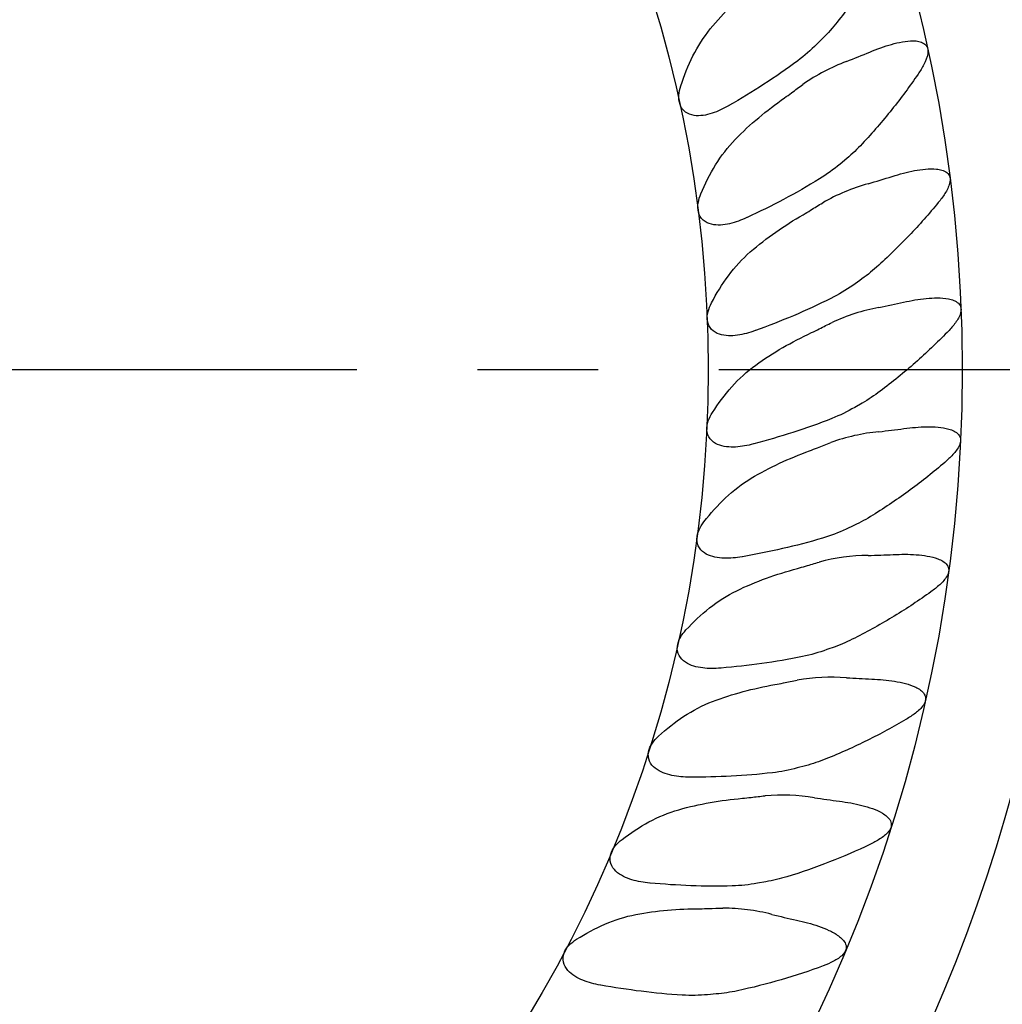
# Model space of a CAD drawing. Header units: millimetres. Extents: x 8 to 3888, y -9869 to 412.
# Tile 8 of 23: x 136 to 156, y 188 to 209. Entities that reach past the tile are written whole.
import ezdxf

# ---------------------------------------------------------------- set-up
doc = ezdxf.new("R2010")
doc.units = ezdxf.units.MM
doc.linetypes.add('CENTERX2', pattern=[20.32, 12.7, -2.54, 2.54, -2.54])
doc.layers.add('CENTERLINE', color=4, linetype='CENTERX2')
doc.layers.add('DIMENSIONS', color=2, linetype='Continuous')
doc.layers.add('OUTLINE', color=7, linetype='Continuous', lineweight=25)
doc.styles.add('SLDTEXTSTYLE0', font='TXT', dxfattribs={"width": 0.75})
doc.dimstyles.new('SLDDIMSTYLE0', dxfattribs={"dimtxt": 3.5, "dimasz": 2, "dimexe": 0, "dimexo": 0.0625, "dimgap": 0.875, "dimtad": 1, "dimdec": 1, "dimrnd": 1e-09, "dimzin": 12, "dimdsep": 46, "dimtxsty": 'SLDTEXTSTYLE0', "dimblk1": 'NONE', "dimsah": 1, "dimcen": 0, "dimadec": 0, "dimazin": 3, "dimtfac": 1, "dimtdec": 1, "dimtmove": 0, "dimatfit": 3, "dimldrblk": 'NONE', "dimfxl": 0, "dimfrac": 2, "dimtolj": 1, "dimtzin": 12, "dimarcsym": 0})
doc.dimstyles.new('SLDDIMSTYLE1', dxfattribs={"dimtxt": 3.5, "dimasz": 2, "dimexe": 0, "dimexo": 0.0625, "dimgap": 0.875, "dimtad": 1, "dimrnd": 1e-09, "dimzin": 12, "dimdsep": 46, "dimtxsty": 'SLDTEXTSTYLE0', "dimsah": 1, "dimcen": 0.09, "dimadec": 0, "dimazin": 3, "dimtfac": 1, "dimtofl": 0, "dimtmove": 0, "dimatfit": 3, "dimfxl": 0, "dimfrac": 2, "dimtolj": 1, "dimtzin": 12, "dimarcsym": 0})
doc.dimstyles.new('SLDDIMSTYLE2', dxfattribs={"dimtxt": 3.5, "dimasz": 2, "dimexe": 0, "dimexo": 0.0625, "dimgap": 0.875, "dimtad": 1, "dimdec": 4, "dimzin": 12, "dimdsep": 46, "dimtxsty": 'SLDTEXTSTYLE0', "dimsah": 1, "dimcen": 0.09, "dimazin": 3, "dimtfac": 1, "dimtofl": 0, "dimtmove": 0, "dimatfit": 3, "dimfxl": 0, "dimfrac": 2, "dimtolj": 1, "dimtzin": 12, "dimarcsym": 0})

# ---------------------------------------------------------------- blocks, each defined once
blk = doc.blocks.new('_D_1')
at = {"layer": 'DIMENSIONS'}
for q in [(77.725, 281.754), (139.774, 174.281)]:
    blk.add_line((108.049, 229.232), q, dxfattribs=at)
blk.add_solid([(108.049, 229.232), (107.482, 231.214), (106.616, 230.714)], dxfattribs=at)
at = {"layer": 'DIMENSIONS', "char_height": 3.5, "attachment_point": 1, "rotation": 300, "style": 'SLDTEXTSTYLE0'}
for s, insert in [('%%c', (82.425, 282.634)), ('63,5', (85.051, 278.086))]:
    blk.add_mtext(s, dxfattribs=dict(at, insert=insert))
blk = doc.blocks.new('_None')
blk = doc.blocks.new('_D_2')
at = {"layer": 'DIMENSIONS'}
for p, q in [((199.912, 201.757), (210.803, 201.757)), ((208.803, 172.656), (208.803, 201.757)), ((124.912, 172.656), (210.803, 172.656))]:
    blk.add_line(p, q, dxfattribs=at)
for points in [[(208.803, 201.757), (208.303, 199.757), (209.303, 199.757)], [(208.803, 172.656), (209.303, 174.656), (208.303, 174.656)]]:
    blk.add_solid(points, dxfattribs=at)
at = {"layer": 'DIMENSIONS', "insert": (204.291, 182.681), "char_height": 3.5, "attachment_point": 1, "rotation": 90, "style": 'SLDTEXTSTYLE0'}
blk.add_mtext('29,1', dxfattribs=at)
blk = doc.blocks.new('_D_4')
at = {"layer": 'DIMENSIONS'}
blk.add_line((134.666, 154.085), (146.809, 133.053), dxfattribs=at)
blk.add_arc((123.912, 172.713), 43.795, 270, 300, dxfattribs=at)
for points in [[(145.809, 134.785), (143.814, 134.264), (144.295, 133.386)], [(123.912, 128.918), (125.922, 128.464), (125.9, 129.463)]]:
    blk.add_solid(points, dxfattribs=at)
at = {"layer": 'DIMENSIONS', "insert": (130.679, 133.857), "char_height": 3.5, "attachment_point": 1, "rotation": 15, "style": 'SLDTEXTSTYLE0'}
blk.add_mtext('30°', dxfattribs=at)

msp = doc.modelspace()

# ---------------------------------------------------------------- linework, layer by layer
at = {"layer": 'CENTERLINE'}
msp.add_line((48.91153, 201.75653), (198.91153, 201.75653), dxfattribs=at)
at = {"layer": 'OUTLINE'}
for p, q in [((152.7047, 208.73983), (152.5761, 208.61123)), ((153.20377, 206.20377), (153.06445, 206.08686)), ((153.47991, 203.63386), (153.33093, 203.52954)), ((153.53101, 201.04966), (153.37351, 200.95872)), ((153.35669, 198.47084), (153.19186, 198.39398)), ((152.95828, 195.91703), (152.78737, 195.85483)), ((152.3388, 193.40766), (152.16313, 193.36059)), ((151.50297, 190.96183), (151.32387, 190.93025)), ((150.45716, 188.59815), (150.27598, 188.5823))]:
    msp.add_line(p, q, dxfattribs=at)
for radius in [44.5, 31.72583, 26.37716]:
    msp.add_circle((123.91153, 201.75653), radius, dxfattribs=at)
msp.add_arc((123.91153, 201.75653), 33.96882, 325.173677, 34.826323, dxfattribs=at)
for points, knots in [([(154.04748, 210.6426), (153.8986, 210.37743), (153.73748, 210.11341), (153.38746, 209.58821), (153.19994, 209.32938), (153.00438, 209.07893)], [0, 0, 0, 0, 0.5, 0.5, 1, 1, 1, 1]), ([(149.71104, 207.73176), (149.78011, 207.94819), (149.86416, 208.16255), (150.06773, 208.56654), (150.18737, 208.75714), (150.33007, 208.93306)], [0, 0, 0, 0, 0.5, 0.5, 1, 1, 1, 1]), ([(153.69371, 208.4477), (153.84336, 208.51067), (153.9956, 208.56639), (154.22386, 208.63057), (154.30003, 208.64878), (154.45328, 208.67549), (154.53104, 208.68432), (154.6454, 208.68256), (154.68323, 208.6795), (154.75827, 208.66415), (154.796, 208.65184), (154.86283, 208.60791), (154.89005, 208.57526), (154.91683, 208.4957), (154.9168, 208.45288), (154.89925, 208.33154), (154.86678, 208.25682), (154.79435, 208.11559), (154.752, 208.04781), (154.70727, 207.98226)], [0, 0, 0, 0, 0.25, 0.25, 0.375, 0.375, 0.5, 0.5, 0.5625, 0.5625, 0.625, 0.625, 0.6875, 0.6875, 0.75, 0.75, 0.875, 0.875, 1, 1, 1, 1]), ([(152.17256, 208.26233), (151.94034, 208.08883), (151.70205, 207.92495), (151.21716, 207.61131), (150.96978, 207.46117), (150.7241, 207.31922)], [0, 0, 0, 0, 0.5, 0.5, 1, 1, 1, 1]), ([(153.20071, 208.24926), (153.03935, 208.18744), (152.88164, 208.11723), (152.57493, 207.95673), (152.42492, 207.86568), (152.28253, 207.76467)], [0, 0, 0, 0, 0.5, 0.5, 1, 1, 1, 1]), ([(154.70727, 207.98226), (154.53582, 207.73103), (154.35236, 207.48216), (153.9583, 206.98994), (153.74856, 206.74798), (153.53187, 206.51546)], [0, 0, 0, 0, 0.5, 0.5, 1, 1, 1, 1]), ([(150.71718, 207.31523), (150.60572, 207.25111), (150.49072, 207.19556), (150.24751, 207.11672), (150.11623, 207.09196), (149.92607, 207.12102), (149.86288, 207.14284), (149.75619, 207.22153), (149.71609, 207.2776), (149.67176, 207.40363), (149.66654, 207.47161), (149.67641, 207.6048), (149.691, 207.66897), (149.71104, 207.73176)], [0, 0, 0, 0, 0.25, 0.25, 0.5, 0.5, 0.625, 0.625, 0.75, 0.75, 0.875, 0.875, 1, 1, 1, 1]), ([(150.13364, 205.46045), (150.22114, 205.66962), (150.32331, 205.87553), (150.56168, 206.26095), (150.69761, 206.4405), (150.85502, 206.60322)], [0, 0, 0, 0, 0.5, 0.5, 1, 1, 1, 1]), ([(154.16356, 205.82655), (154.31844, 205.87634), (154.47541, 205.91868), (154.70893, 205.96274), (154.78653, 205.97421), (154.94173, 205.98735), (155.02009, 205.98933), (155.13477, 205.97718), (155.17262, 205.97061), (155.24669, 205.94793), (155.28285, 205.93183), (155.34366, 205.88234), (155.36781, 205.84621), (155.38612, 205.76551), (155.38214, 205.72284), (155.35337, 205.60353), (155.31447, 205.53228), (155.23008, 205.39843), (155.1827, 205.33561), (155.13269, 205.27455)], [0, 0, 0, 0, 0.25, 0.25, 0.375, 0.375, 0.5, 0.5, 0.5625, 0.5625, 0.625, 0.625, 0.6875, 0.6875, 0.75, 0.75, 0.875, 0.875, 1, 1, 1, 1]), ([(151.09965, 204.95781), (150.98303, 204.90365), (150.86362, 204.85834), (150.61446, 204.801), (150.48152, 204.78777), (150.29462, 204.83329), (150.23358, 204.86054), (150.13415, 204.94822), (150.09909, 205.00758), (150.06591, 205.13699), (150.06663, 205.20517), (150.08808, 205.33698), (150.1082, 205.39964), (150.13364, 205.46045)], [0, 0, 0, 0, 0.25, 0.25, 0.5, 0.5, 0.625, 0.625, 0.75, 0.75, 0.875, 0.875, 1, 1, 1, 1]), ([(155.13269, 205.27455), (154.93994, 205.03915), (154.73554, 204.80729), (154.30053, 204.35173), (154.07014, 204.12859), (153.83392, 203.91576)], [0, 0, 0, 0, 0.5, 0.5, 1, 1, 1, 1]), ([(150.35667, 203.16095), (150.4611, 203.35985), (150.57793, 203.55203), (150.84877, 203.9163), (151.00307, 204.08738), (151.1749, 204.2365)], [0, 0, 0, 0, 0.5, 0.5, 1, 1, 1, 1]), ([(151.2752, 202.57603), (151.1543, 202.53224), (151.0314, 202.4975), (150.77819, 202.4621), (150.64461, 202.46051), (150.46239, 202.52215), (150.40395, 202.55461), (150.31254, 202.65063), (150.28278, 202.71281), (150.26101, 202.84462), (150.26767, 202.91248), (150.30053, 203.04192), (150.32603, 203.10258), (150.35667, 203.16095)], [0, 0, 0, 0, 0.25, 0.25, 0.5, 0.5, 0.625, 0.625, 0.75, 0.75, 0.875, 0.875, 1, 1, 1, 1]), ([(154.40316, 203.17443), (154.56188, 203.21055), (154.72209, 203.23907), (154.95883, 203.2626), (155.03722, 203.26725), (155.19312, 203.26675), (155.27135, 203.26188), (155.38485, 203.23958), (155.42236, 203.22953), (155.49358, 203.2005), (155.52812, 203.18131), (155.5845, 203.12601), (155.60493, 203.08801), (155.61567, 203.0059), (155.60778, 202.96378), (155.56873, 202.84826), (155.52379, 202.7806), (155.42839, 202.6551), (155.37574, 202.59663), (155.3205, 202.54005)], [0, 0, 0, 0, 0.25, 0.25, 0.375, 0.375, 0.5, 0.5, 0.5625, 0.5625, 0.625, 0.625, 0.6875, 0.6875, 0.75, 0.75, 0.875, 0.875, 1, 1, 1, 1]), ([(155.3205, 202.54005), (155.10791, 202.32229), (154.88415, 202.10922), (154.41165, 201.69377), (154.16241, 201.49129), (153.90825, 201.29964)], [0, 0, 0, 0, 0.5, 0.5, 1, 1, 1, 1]), ([(150.37844, 200.85075), (150.49998, 201.04007), (150.63326, 201.22147), (150.9349, 201.56074), (151.10329, 201.71744), (151.2873, 201.8509)], [0, 0, 0, 0, 0.5, 0.5, 1, 1, 1, 1]), ([(151.24249, 200.18801), (151.11824, 200.15492), (150.99278, 200.13103), (150.73745, 200.11783), (150.60423, 200.12789), (150.42808, 200.20517), (150.37269, 200.2426), (150.29, 200.34622), (150.26578, 200.41077), (150.25558, 200.54397), (150.26813, 200.61099), (150.31214, 200.73708), (150.34284, 200.79529), (150.37844, 200.85075)], [0, 0, 0, 0, 0.25, 0.25, 0.5, 0.5, 0.625, 0.625, 0.75, 0.75, 0.875, 0.875, 1, 1, 1, 1]), ([(153.88315, 200.44742), (153.70949, 200.42929), (153.53619, 200.40165), (153.19833, 200.32558), (153.03274, 200.27704), (152.87083, 200.21699)], [0, 0, 0, 0, 0.5, 0.5, 1, 1, 1, 1]), ([(154.41071, 200.51151), (154.57175, 200.53363), (154.73373, 200.54808), (154.9713, 200.55092), (155.04965, 200.54875), (155.20454, 200.53479), (155.28183, 200.52324), (155.39316, 200.49126), (155.42967, 200.47805), (155.49821, 200.4431), (155.53097, 200.42114), (155.58268, 200.36144), (155.60003, 200.32197), (155.60413, 200.2393), (155.59287, 200.19807), (155.54377, 200.08527), (155.49315, 200.02197), (155.38667, 199.90467), (155.32909, 199.85103), (155.26927, 199.7996)], [0, 0, 0, 0, 0.25, 0.25, 0.375, 0.375, 0.5, 0.5, 0.5625, 0.5625, 0.625, 0.625, 0.6875, 0.6875, 0.75, 0.75, 0.875, 0.875, 1, 1, 1, 1]), ([(155.26927, 199.7996), (155.03839, 199.6011), (154.79697, 199.40839), (154.29064, 199.03612), (154.02454, 198.85599), (153.75428, 198.68699)], [0, 0, 0, 0, 0.5, 0.5, 1, 1, 1, 1]), ([(150.19879, 198.54746), (150.33741, 198.72683), (150.48874, 198.89862), (150.81939, 199.20991), (150.99734, 199.34823), (151.19135, 199.46459)], [0, 0, 0, 0, 0.5, 0.5, 1, 1, 1, 1]), ([(151.00178, 197.81193), (150.87512, 197.78979), (150.74806, 197.77693), (150.49255, 197.78603), (150.36071, 197.80766), (150.19197, 197.90001), (150.14005, 197.94212), (150.06671, 198.05255), (150.0482, 198.11896), (150.04965, 198.25255), (150.06799, 198.31822), (150.12283, 198.43999), (150.15848, 198.4953), (150.19879, 198.54746)], [0, 0, 0, 0, 0.25, 0.25, 0.5, 0.5, 0.625, 0.625, 0.75, 0.75, 0.875, 0.875, 1, 1, 1, 1]), ([(154.18614, 197.85807), (154.34823, 197.86605), (154.51068, 197.86634), (154.74719, 197.84856), (154.8249, 197.8396), (154.97759, 197.81237), (155.05318, 197.79434), (155.16157, 197.75294), (155.19682, 197.73669), (155.26225, 197.6961), (155.29267, 197.67199), (155.3399, 197.60794), (155.35415, 197.56744), (155.35166, 197.48406), (155.337, 197.44399), (155.27841, 197.33543), (155.22302, 197.27727), (155.10577, 197.16865), (155.04351, 197.1201), (154.97939, 197.07404)], [0, 0, 0, 0, 0.25, 0.25, 0.375, 0.375, 0.5, 0.5, 0.5625, 0.5625, 0.625, 0.625, 0.6875, 0.6875, 0.75, 0.75, 0.875, 0.875, 1, 1, 1, 1]), ([(154.97939, 197.07404), (154.73187, 196.89626), (154.47457, 196.72536), (153.93832, 196.39899), (153.65757, 196.24272), (153.37319, 196.09771)], [0, 0, 0, 0, 0.5, 0.5, 1, 1, 1, 1]), ([(150.5549, 195.46587), (150.42679, 195.45486), (150.29909, 195.45312), (150.04535, 195.48445), (149.9159, 195.51749), (149.75584, 195.62419), (149.70779, 195.67067), (149.64436, 195.78708), (149.63171, 195.85484), (149.64479, 195.98779), (149.66879, 196.05162), (149.73403, 196.16815), (149.77437, 196.22014), (149.81907, 196.26858)], [0, 0, 0, 0, 0.25, 0.25, 0.5, 0.5, 0.625, 0.625, 0.75, 0.75, 0.875, 0.875, 1, 1, 1, 1]), ([(153.73117, 195.2343), (153.89329, 195.22813), (154.0552, 195.21425), (154.28919, 195.17593), (154.36576, 195.16025), (154.51532, 195.11988), (154.58861, 195.09555), (154.6934, 195.04474), (154.72708, 195.02552), (154.78904, 194.9792), (154.8174, 194.95232), (154.85876, 194.88447), (154.86941, 194.8428), (154.85962, 194.76005), (154.84152, 194.72141), (154.77359, 194.61829), (154.71332, 194.56521), (154.58717, 194.46732), (154.52094, 194.4244), (154.45306, 194.38412)], [0, 0, 0, 0, 0.25, 0.25, 0.375, 0.375, 0.5, 0.5, 0.5625, 0.5625, 0.625, 0.625, 0.6875, 0.6875, 0.75, 0.75, 0.875, 0.875, 1, 1, 1, 1]), ([(149.24217, 194.03148), (149.40951, 194.18374), (149.58593, 194.32488), (149.96559, 194.57451), (150.1674, 194.68133), (150.37892, 194.76231)], [0, 0, 0, 0, 0.5, 0.5, 1, 1, 1, 1]), ([(154.45306, 194.38412), (154.19062, 194.22837), (153.91931, 194.08052), (153.35723, 193.80243), (153.06431, 193.67136), (152.76788, 193.55149)], [0, 0, 0, 0, 0.5, 0.5, 1, 1, 1, 1]), ([(149.90525, 193.16768), (149.77667, 193.16788), (149.6493, 193.17727), (149.39925, 193.23061), (149.27318, 193.2748), (149.12303, 193.39505), (149.07921, 193.44554), (149.02616, 193.56703), (149.01947, 193.63564), (149.04409, 193.76694), (149.07356, 193.82843), (149.14871, 193.93884), (149.19342, 193.98711), (149.24217, 194.03148)], [0, 0, 0, 0, 0.25, 0.25, 0.5, 0.5, 0.625, 0.625, 0.75, 0.75, 0.875, 0.875, 1, 1, 1, 1]), ([(151.6392, 193.2602), (151.35065, 193.22597), (151.06218, 193.20323), (150.48615, 193.1741), (150.19728, 193.16777), (149.91324, 193.16768)], [0, 0, 0, 0, 0.5, 0.5, 1, 1, 1, 1]), ([(153.04924, 192.66016), (153.2101, 192.6399), (153.37015, 192.61197), (153.59973, 192.55348), (153.67456, 192.53122), (153.81982, 192.47809), (153.89039, 192.44766), (153.99041, 192.38804), (154.02238, 192.36599), (154.08044, 192.3143), (154.10643, 192.28505), (154.14193, 192.21387), (154.14904, 192.17148), (154.13225, 192.08975), (154.11088, 192.05278), (154.0343, 191.95589), (153.96959, 191.90819), (153.83525, 191.82156), (153.76548, 191.78454), (153.69429, 191.7503)], [0, 0, 0, 0, 0.25, 0.25, 0.375, 0.375, 0.5, 0.5, 0.5625, 0.5625, 0.625, 0.625, 0.6875, 0.6875, 0.75, 0.75, 0.875, 0.875, 1, 1, 1, 1]), ([(148.4725, 191.85316), (148.65273, 191.99046), (148.84064, 192.11548), (149.23866, 192.33016), (149.45031, 192.41974), (149.66862, 192.48214)], [0, 0, 0, 0, 0.5, 0.5, 1, 1, 1, 1]), ([(149.05777, 190.93486), (148.92969, 190.94627), (148.80363, 190.96673), (148.55918, 191.04165), (148.43744, 191.09667), (148.29834, 191.22954), (148.25909, 191.28365), (148.21683, 191.40931), (148.21614, 191.47824), (148.25211, 191.6069), (148.28683, 191.66559), (148.37131, 191.76902), (148.42007, 191.81322), (148.4725, 191.85316)], [0, 0, 0, 0, 0.25, 0.25, 0.5, 0.5, 0.625, 0.625, 0.75, 0.75, 0.875, 0.875, 1, 1, 1, 1]), ([(153.69429, 191.7503), (153.41864, 191.61771), (153.13522, 191.49401), (152.55153, 191.26619), (152.24929, 191.16147), (151.94295, 191.06771)], [0, 0, 0, 0, 0.5, 0.5, 1, 1, 1, 1]), ([(150.79318, 190.87591), (150.50264, 190.86695), (150.21326, 190.86944), (149.63695, 190.89063), (149.34874, 190.90949), (149.06573, 190.93416)], [0, 0, 0, 0, 0.5, 0.5, 1, 1, 1, 1]), ([(147.5159, 189.75022), (147.70814, 189.87175), (147.90669, 189.98005), (148.32188, 190.15904), (148.53989, 190.22952), (148.76229, 190.27256)], [0, 0, 0, 0, 0.5, 0.5, 1, 1, 1, 1]), ([(151.6279, 190.27547), (151.45992, 190.31748), (151.28762, 190.35093), (150.94229, 190.39527), (150.76991, 190.40622), (150.59782, 190.40517)], [0, 0, 0, 0, 0.5, 0.5, 1, 1, 1, 1]), ([(152.14556, 190.15526), (152.30422, 190.12102), (152.46132, 190.07923), (152.68563, 190.00064), (152.75857, 189.97178), (152.89948, 189.90563), (152.9683, 189.86823), (153.06164, 189.80036), (153.09117, 189.77576), (153.14401, 189.71915), (153.16731, 189.68713), (153.19534, 189.61406), (153.19837, 189.57074), (153.17406, 189.49153), (153.14941, 189.45663), (153.06467, 189.36729), (152.99544, 189.32512), (152.85517, 189.25124), (152.78269, 189.22052), (152.70886, 189.19264)], [0, 0, 0, 0, 0.25, 0.25, 0.375, 0.375, 0.5, 0.5, 0.5625, 0.5625, 0.625, 0.625, 0.6875, 0.6875, 0.75, 0.75, 0.875, 0.875, 1, 1, 1, 1]), ([(148.01891, 188.7844), (147.89231, 188.80693), (147.76851, 188.8383), (147.53152, 188.93424), (147.41504, 188.99966), (147.28805, 189.14414), (147.25367, 189.20148), (147.22252, 189.33033), (147.22784, 189.39907), (147.27489, 189.5241), (147.31459, 189.57954), (147.40777, 189.67521), (147.46019, 189.71499), (147.5159, 189.75022)], [0, 0, 0, 0, 0.25, 0.25, 0.5, 0.5, 0.625, 0.625, 0.75, 0.75, 0.875, 0.875, 1, 1, 1, 1]), ([(149.74258, 188.57442), (149.45226, 188.59083), (149.16416, 188.61854), (148.59195, 188.68987), (148.3066, 188.73376), (148.02678, 188.78301)], [0, 0, 0, 0, 0.5, 0.5, 1, 1, 1, 1])]:
    msp.add_open_spline(points, degree=3, knots=knots, dxfattribs=at)
for points in [[(150.33007, 208.93306), (150.61477, 209.28402), (150.93847, 209.60068), (151.28939, 209.89794)], [(153.00438, 209.07893), (152.911, 208.95933), (152.81114, 208.84627), (152.7047, 208.73983)], [(152.5761, 208.61123), (152.45074, 208.48587), (152.31472, 208.36854), (152.17256, 208.26233)], [(153.20071, 208.24926), (153.36766, 208.3132), (153.53186, 208.3796), (153.69371, 208.4477)], [(152.04188, 207.58846), (152.12124, 207.6485), (152.20149, 207.70719), (152.28253, 207.76467)], [(151.89478, 207.48082), (151.94437, 207.51589), (151.9934, 207.55178), (152.04188, 207.58846)], [(150.7241, 207.31922), (150.72179, 207.31789), (150.71949, 207.31656), (150.71718, 207.31523)], [(150.85502, 206.60322), (151.1694, 206.92822), (151.51951, 207.21543), (151.89478, 207.48082)], [(153.53187, 206.51546), (153.42851, 206.40455), (153.31918, 206.30061), (153.20377, 206.20377)], [(153.06445, 206.08686), (152.92866, 205.97293), (152.78448, 205.86885), (152.63204, 205.77446)], [(153.65514, 205.67183), (153.827, 205.72098), (153.99637, 205.77281), (154.16356, 205.82655)], [(152.63204, 205.77446), (152.13498, 205.46669), (151.62272, 205.20193), (151.10689, 204.96118)], [(153.65514, 205.67183), (153.31947, 205.57583), (152.99893, 205.44519), (152.69821, 205.26911)], [(152.44312, 205.11454), (152.52733, 205.16738), (152.61238, 205.21886), (152.69821, 205.26911)], [(151.1749, 204.2365), (151.5163, 204.53276), (151.89008, 204.78838), (152.2872, 205.02014)], [(152.2872, 205.02014), (152.33966, 205.05075), (152.39163, 205.08223), (152.44312, 205.11454)], [(151.10689, 204.96118), (151.10448, 204.96006), (151.10206, 204.95893), (151.09965, 204.95781)], [(153.83392, 203.91576), (153.72203, 203.81495), (153.60415, 203.72085), (153.47991, 203.63386)], [(153.33093, 203.52954), (153.18577, 203.4279), (153.03306, 203.33678), (152.87293, 203.25601)], [(152.87293, 203.25601), (152.34916, 202.99184), (151.81576, 202.77297), (151.28271, 202.57876)], [(153.88319, 203.0646), (154.05866, 203.09858), (154.23191, 203.13546), (154.40316, 203.17443)], [(153.88319, 203.0646), (153.54007, 202.99816), (153.2071, 202.89477), (152.89481, 202.74682)], [(152.62722, 202.61507), (152.71567, 202.66035), (152.80489, 202.70422), (152.89481, 202.74682)], [(151.28271, 202.57876), (151.2802, 202.57784), (151.2777, 202.57693), (151.2752, 202.57603)], [(151.2873, 201.8509), (151.65304, 202.11615), (152.04766, 202.33826), (152.46367, 202.53462)], [(152.46367, 202.53462), (152.51859, 202.56054), (152.5731, 202.58737), (152.62722, 202.61507)], [(153.90825, 201.29964), (153.78668, 201.20797), (153.66093, 201.12467), (153.53101, 201.04966)], [(153.37351, 200.95872), (153.21938, 200.86974), (153.05925, 200.79237), (152.89341, 200.72616)], [(152.89341, 200.72616), (152.34846, 200.50857), (151.79802, 200.33705), (151.25021, 200.19007)], [(153.88315, 200.44742), (154.06089, 200.46598), (154.23669, 200.48761), (154.41071, 200.51151)], [(151.19135, 199.46459), (151.57865, 199.69685), (151.99111, 199.88375), (152.42283, 200.04317)], [(151.25021, 200.19007), (151.24764, 200.18938), (151.24507, 200.18869), (151.24249, 200.18801)], [(152.42283, 200.04317), (152.4798, 200.06421), (152.53645, 200.08619), (152.59277, 200.10907)], [(152.59277, 200.10907), (152.68484, 200.14647), (152.77755, 200.18239), (152.87083, 200.21699)], [(153.75428, 198.68699), (153.62584, 198.60668), (153.49334, 198.53456), (153.35669, 198.47084)], [(153.19186, 198.39398), (153.03058, 198.31877), (152.86426, 198.25563), (152.69333, 198.20414)], [(152.69333, 198.20414), (152.13274, 198.03526), (151.56942, 197.9122), (151.00966, 197.81331)], [(151.00966, 197.81331), (151.00703, 197.81285), (151.00441, 197.81239), (151.00178, 197.81193)], [(153.655, 197.84021), (153.30534, 197.83435), (152.95982, 197.79039), (152.62645, 197.69888)], [(153.655, 197.84021), (153.83366, 197.8432), (154.01068, 197.84943), (154.18614, 197.85807)], [(150.88779, 197.09571), (151.29369, 197.29326), (151.72085, 197.44353), (152.16501, 197.56477)], [(152.16501, 197.56477), (152.22359, 197.58076), (152.28194, 197.59772), (152.34005, 197.6156)], [(152.34005, 197.6156), (152.43504, 197.64484), (152.53052, 197.67255), (152.62645, 197.69888)], [(149.81907, 196.26858), (150.12606, 196.60128), (150.48092, 196.8977), (150.88779, 197.09571)], [(153.37319, 196.09771), (153.23808, 196.02881), (153.09979, 195.96854), (152.95828, 195.91703)], [(152.27419, 195.70916), (151.7025, 195.59009), (151.13058, 195.51641), (150.56286, 195.46656)], [(152.78738, 195.85483), (152.62089, 195.79423), (152.44976, 195.74572), (152.27419, 195.70916)], [(150.56286, 195.46656), (150.56021, 195.46632), (150.55756, 195.46609), (150.5549, 195.46587)], [(153.20049, 195.26279), (152.85119, 195.28747), (152.50392, 195.27381), (152.16354, 195.21165)], [(153.20049, 195.26279), (153.37871, 195.2502), (153.55559, 195.24098), (153.73117, 195.2343)], [(150.37892, 194.76231), (150.80032, 194.92366), (151.23895, 195.03617), (151.69216, 195.11827)], [(151.69216, 195.11827), (151.75191, 195.12909), (151.81151, 195.1409), (151.87096, 195.15365)], [(151.87096, 195.15365), (151.96815, 195.1745), (152.06569, 195.19378), (152.16354, 195.21165)], [(152.76788, 193.55149), (152.62794, 193.49489), (152.48495, 193.44682), (152.3388, 193.40766)], [(149.91324, 193.16768), (149.91058, 193.16767), (149.90791, 193.16768), (149.90525, 193.16768)], [(152.16313, 193.36059), (151.99187, 193.3147), (151.81721, 193.28132), (151.6392, 193.2602)], [(151.18909, 192.74195), (151.28774, 192.75425), (151.38659, 192.76496), (151.4856, 192.77423)], [(152.52307, 192.7348), (152.17729, 192.78982), (151.83009, 192.80649), (151.4856, 192.77423)], [(149.66862, 192.48214), (150.10231, 192.6061), (150.54906, 192.67999), (151.00788, 192.72229)], [(151.00788, 192.72229), (151.06833, 192.72786), (151.12876, 192.73443), (151.18909, 192.74195)], [(152.52307, 192.7348), (152.69949, 192.70673), (152.8749, 192.68213), (153.04924, 192.66016)], [(149.06573, 190.93416), (149.06307, 190.93439), (149.06042, 190.93463), (149.05777, 190.93486)], [(151.32387, 190.93025), (151.1493, 190.89947), (150.97239, 190.88143), (150.79318, 190.87591)], [(151.94295, 191.06771), (151.79909, 191.02368), (151.65249, 190.98819), (151.50297, 190.96183)], [(148.76229, 190.27256), (149.20496, 190.35821), (149.65645, 190.39291), (150.11738, 190.39506)], [(150.11738, 190.39506), (150.17809, 190.39534), (150.23886, 190.39663), (150.29962, 190.39886)], [(150.29962, 190.39886), (150.39898, 190.40252), (150.49838, 190.40457), (150.59782, 190.40517)], [(151.6279, 190.27547), (151.80118, 190.23214), (151.97377, 190.19234), (152.14556, 190.15526)], [(152.70886, 189.19264), (152.1342, 188.97563), (151.53286, 188.79901), (150.90469, 188.66529)], [(148.02678, 188.78301), (148.02415, 188.78347), (148.02153, 188.78394), (148.01891, 188.7844)], [(150.90469, 188.66529), (150.75787, 188.63403), (150.60876, 188.61142), (150.45716, 188.59815)], [(150.27598, 188.5823), (150.09937, 188.56685), (149.92157, 188.5643), (149.74258, 188.57442)]]:
    msp.add_open_spline(points, degree=3, dxfattribs=at)

# ---------------------------------------------------------------- dimensions: what is measured, and where the dimension line sits
at = {"layer": 'DIMENSIONS'}
dim = msp.add_diameter_dim_2p(p1=(139.77444, 174.28116), p2=(108.04861, 229.23191), dimstyle='SLDDIMSTYLE0', dxfattribs=at)
dim.commit()
dim.dimension.update_dxf_attribs({"geometry": '_D_1', "text_midpoint": (82.05023, 274.26246), "dimtype": 163})
dim = msp.add_angular_dim_2l(base=(135.24648, 130.41011), line1=((123.91153, 118.38715), (123.91153, 279.77333)), line2=((134.16609, 154.95128), (116.88633, 184.88071)), dimstyle='SLDDIMSTYLE2', dxfattribs=at)
dim.commit()
dim.dimension.update_dxf_attribs({"geometry": '_D_4', "text_midpoint": (135.24648, 130.41011), "dimtype": 162})
dim = msp.add_linear_dim(base=(208.80302, 201.75653), p1=(123.91153, 172.65634), p2=(198.91153, 201.75653), angle=90, dimstyle='SLDDIMSTYLE1', dxfattribs=at)
dim.commit()
dim.dimension.update_dxf_attribs({"geometry": '_D_2', "text_midpoint": (208.80302, 187.20643), "dimtype": 160})

doc.saveas('drawing.dxf')
